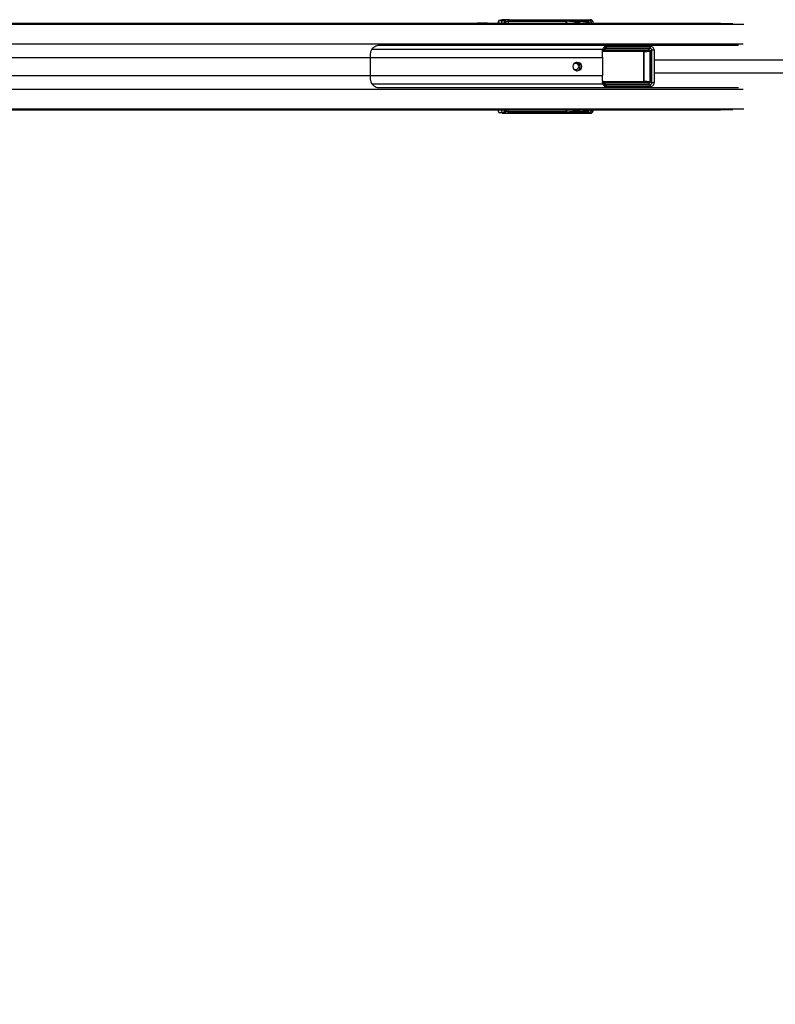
# Model space of a CAD drawing. Header units: millimetres. Extents: x 2183 to 18395, y 1142 to 15955.
# Tile 34 of 46: x 4084 to 4924, y 11414 to 12507. Entities that reach past the tile are written whole.
import ezdxf

# ---------------------------------------------------------------- set-up
doc = ezdxf.new("R2010")
doc.units = ezdxf.units.MM
doc.header["$LTSCALE"] = 2
doc.layers.add('COMPONENT_GEOMETRY', color=7, linetype='Continuous')
doc.styles.add('SLDTEXTSTYLE0', font='TXT', dxfattribs={"width": 0.75})
doc.dimstyles.new('SLDDIMSTYLE2', dxfattribs={"dimtxt": 100, "dimasz": 6.604, "dimexe": 0, "dimexo": 0.0625, "dimgap": 25, "dimtad": 0, "dimtih": 1, "dimtoh": 1, "dimdec": 0, "dimrnd": 1e-09, "dimzin": 12, "dimdsep": 46, "dimtxsty": 'SLDTEXTSTYLE0', "dimsah": 1, "dimcen": 0.09, "dimadec": 0, "dimazin": 3, "dimtfac": 1, "dimtdec": 3, "dimtofl": 0, "dimtmove": 0, "dimatfit": 3, "dimfxl": 1, "dimfrac": 2, "dimtolj": 1, "dimtzin": 12, "dimarcsym": 0})

# ---------------------------------------------------------------- blocks, each defined once
blk = doc.blocks.new('_D_4')
at = {"layer": 'COMPONENT_GEOMETRY', "color": 7}
for p, q in [((10064.2, 12394.7), (10064.2, 8313)), ((2818.4, 12319.2), (2818.4, 8313)), ((6167.3, 8463.4), (6136.9, 8463.4)), ((6136.9, 8463.4), (6136.9, 8304.6)), ((6715.3, 8463.4), (6745.7, 8463.4)), ((6745.7, 8463.4), (6745.7, 8304.6)), ((2818.4, 8319.3), (6086.7, 8319.3)), ((10064.2, 8319.3), (6795.9, 8319.3)), ((6136.9, 8304.6), (6167.3, 8304.6)), ((6745.7, 8304.6), (6715.3, 8304.6))]:
    blk.add_line(p, q, dxfattribs=at)
for points in [[(2818.4, 8319.3), (2825, 8318.3), (2825, 8320.3)], [(10064.2, 8319.3), (10057.6, 8320.3), (10057.6, 8318.3)]]:
    blk.add_solid(points, dxfattribs=at)
at = {"layer": 'COMPONENT_GEOMETRY', "color": 7, "char_height": 100, "attachment_point": 1, "style": 'SLDTEXTSTYLE0'}
for s, insert in [('11\'10.64"', (6167.3, 8433.5)), ('3623', (6293.5, 8283.9))]:
    blk.add_mtext(s, dxfattribs=dict(at, insert=insert))

msp = doc.modelspace()

# ---------------------------------------------------------------- linework, layer by layer
at = {"color": 7, "linetype": 'Continuous', "lineweight": 25}
for p, q in [((3358.23, 12503.46), (4592.57, 12503.46)), ((3362.09, 12503.07), (4614.52, 12503.07)), ((4592.57, 12503.46), (4598.65, 12503.46)), ((4598.65, 12503.46), (4616.6, 12503.46)), ((4614.52, 12503.07), (4621.25, 12502.83)), ((4614.52, 12503.07), (4623.5, 12503.07)), ((4616.6, 12503.46), (4619.65, 12503.46)), ((4620.13, 12507.17), (4617.11, 12506.75)), ((4617.11, 12506.75), (4620.89, 12506.75)), ((4619.65, 12503.46), (4862.79, 12503.46)), ((4620.89, 12506.75), (4622.42, 12506.97)), ((4624.34, 12504.97), (4622.81, 12504.75)), ((4623.95, 12502.98), (4623.5, 12503.07)), ((4691.32, 12505.51), (4626.97, 12505.51)), ((4627.63, 12507.16), (4715.96, 12507.16)), ((4627.95, 12507.46), (4718.1, 12507.46)), ((4702.16, 12504.68), (4691.6, 12505.66)), ((4692.56, 12506.66), (4703.1, 12505.68)), ((4704.62, 12505.68), (4696.89, 12506.55)), ((4697.03, 12506.54), (4696.89, 12506.55)), ((4704.72, 12505.68), (4697.03, 12506.54)), ((4703.61, 12504.18), (4702.34, 12504.18)), ((4703.1, 12505.68), (4704.62, 12505.68)), ((4705.1, 12504.18), (4703.61, 12504.18)), ((4704.72, 12505.68), (4704.62, 12505.68)), ((4705.76, 12503.46), (4705.76, 12504.18)), ((4713.51, 12504.62), (4706.12, 12505.3)), ((4707.25, 12506.29), (4714.45, 12505.62)), ((4715.85, 12505.62), (4710.66, 12506.2)), ((4715.95, 12505.62), (4710.77, 12506.19)), ((4713.69, 12504.12), (4714.96, 12504.12)), ((4713.69, 12503.73), (4713.69, 12504.12)), ((4713.69, 12503.73), (4714.96, 12503.73)), ((4714.45, 12505.62), (4715.85, 12505.62)), ((4714.96, 12504.12), (4714.96, 12503.73)), ((4716.34, 12504.12), (4714.96, 12504.12)), ((4714.96, 12503.73), (4716.34, 12503.73)), ((4715.85, 12505.62), (4715.95, 12505.62)), ((4715.96, 12507.16), (4718.1, 12507.46)), ((4716.34, 12503.73), (4716.34, 12504.12)), ((4716.99, 12503.73), (4716.99, 12504.12)), ((4882.76, 12478.96), (4483.63, 12478.96)), ((4733.9, 12474.05), (4782.74, 12474.05)), ((4783.05, 12473.05), (4734.21, 12473.05)), ((4784.29, 12475.61), (4735.2, 12475.55)), ((4736.86, 12477.55), (4784.9, 12477.61)), ((4757.61, 12478.49), (4777.54, 12478.52)), ((4776.74, 12472.48), (4783.05, 12473.05)), ((4777.51, 12439.43), (4777.51, 12471.5)), ((4777.51, 12471.5), (4777.81, 12471.5)), ((4784.9, 12477.61), (4777.54, 12478.52)), ((4784.58, 12472.11), (4777.81, 12471.5)), ((4777.81, 12471.5), (4777.81, 12439.43)), ((4785.52, 12477.57), (4778.22, 12478.47)), ((4784.58, 12472.11), (4785.18, 12472.11)), ((4784.58, 12438.82), (4784.58, 12472.11)), ((4785.18, 12472.11), (4785.18, 12438.82)), ((4786.69, 12437.37), (4786.69, 12473.55)), ((4789.35, 12437.37), (4789.35, 12473.55)), ((4473.48, 12465.31), (4473.48, 12445.62)), ((4731.85, 12465.31), (4731.85, 12445.62)), ((4734.84, 12434.7), (4733.4, 12436.42)), ((4782.74, 12436.88), (4733.9, 12436.88)), ((4734.21, 12437.87), (4783.05, 12437.87)), ((4783.05, 12437.87), (4776.74, 12438.44)), ((4777.51, 12439.43), (4777.81, 12439.43)), ((4777.81, 12439.43), (4784.58, 12438.82)), ((4784.58, 12438.82), (4785.18, 12438.82)), ((4483.63, 12431.96), (4882.76, 12431.96)), ((4735.2, 12435.37), (4784.29, 12435.31)), ((4784.9, 12433.32), (4736.86, 12433.38)), ((4757.61, 12432.43), (4777.54, 12432.41)), ((4777.54, 12432.41), (4784.9, 12433.32)), ((4778.22, 12432.45), (4785.52, 12433.35)), ((3362.09, 12407.85), (4614.52, 12407.85)), ((3782.57, 12407.46), (4592.57, 12407.46)), ((4592.57, 12407.46), (4598.65, 12407.46)), ((4598.65, 12407.46), (4616.6, 12407.46)), ((4621.25, 12408.09), (4614.52, 12407.85)), ((4614.52, 12407.85), (4623.5, 12407.85)), ((4616.6, 12407.46), (4619.65, 12407.46)), ((4620.89, 12404.17), (4617.11, 12404.18)), ((4620.13, 12403.75), (4617.11, 12404.18)), ((4619.65, 12407.46), (4862.79, 12407.46)), ((4622.42, 12403.96), (4620.89, 12404.17)), ((4622.81, 12406.17), (4624.34, 12405.96)), ((4623.5, 12407.85), (4623.95, 12407.94)), ((4626.97, 12405.42), (4691.32, 12405.42)), ((4715.96, 12403.77), (4627.63, 12403.77)), ((4627.95, 12403.46), (4718.1, 12403.46)), ((4691.6, 12405.27), (4702.16, 12406.24)), ((4703.1, 12405.24), (4692.56, 12404.27)), ((4696.89, 12404.38), (4704.62, 12405.24)), ((4696.89, 12404.38), (4697.04, 12404.4)), ((4697.04, 12404.39), (4704.72, 12405.25)), ((4702.34, 12406.74), (4703.61, 12406.74)), ((4704.62, 12405.24), (4703.1, 12405.24)), ((4703.61, 12406.74), (4705.1, 12406.74)), ((4705.76, 12406.74), (4705.76, 12407.46)), ((4706.12, 12405.62), (4713.51, 12406.3)), ((4714.45, 12405.3), (4707.25, 12404.64)), ((4710.66, 12404.72), (4715.85, 12405.3)), ((4710.77, 12404.73), (4715.95, 12405.31)), ((4714.96, 12407.2), (4713.69, 12407.2)), ((4713.69, 12406.8), (4713.69, 12407.2)), ((4714.96, 12406.8), (4713.69, 12406.8)), ((4715.85, 12405.3), (4714.45, 12405.3)), ((4714.96, 12407.2), (4714.96, 12406.8)), ((4716.34, 12407.2), (4714.96, 12407.2)), ((4714.96, 12406.8), (4716.34, 12406.8)), ((4718.1, 12403.46), (4715.96, 12403.77)), ((4716.34, 12406.8), (4716.34, 12407.2)), ((4716.99, 12407.2), (4716.98, 12407.46)), ((4716.99, 12406.8), (4716.99, 12407.2))]:
    msp.add_line(p, q, dxfattribs=at)
at = {"color": 8, "linetype": 'Continuous', "lineweight": 25}
for p, q in [((3365.61, 12502.36), (4888.97, 12502.36)), ((4623.5, 12503.07), (4876.5, 12503.07)), ((4624.25, 12503.46), (4624.34, 12504.97)), ((4626.97, 12505.51), (4626.85, 12503.46)), ((4691.5, 12503.46), (4691.32, 12505.51)), ((4691.61, 12505.6), (4691.8, 12503.46)), ((4702.34, 12503.46), (4702.34, 12504.18)), ((4703.61, 12504.18), (4703.61, 12503.46)), ((4705.1, 12503.46), (4705.1, 12504.18)), ((4705.76, 12504.18), (4705.1, 12504.18)), ((4705.84, 12505.51), (4705.16, 12505.51)), ((4705.99, 12503.46), (4705.83, 12505.22)), ((4706.12, 12505.3), (4706.29, 12503.46)), ((4716.34, 12504.12), (4716.99, 12504.12)), ((4716.34, 12503.73), (4716.99, 12503.73)), ((4717.06, 12503.46), (4717.06, 12503.49)), ((3366.32, 12480.76), (4888.21, 12480.76)), ((4475.47, 12474.62), (4731.92, 12474.62)), ((4776.9, 12471.98), (4731.53, 12471.98)), ((4731.6, 12472.48), (4776.74, 12472.48)), ((4732.02, 12474.36), (4733.4, 12474.51)), ((4789.35, 12473.55), (4786.69, 12473.55)), ((3438.92, 12465.31), (4473.48, 12465.31)), ((4473.48, 12465.31), (4731.85, 12465.31)), ((3438.92, 12445.62), (4473.48, 12445.62)), ((4473.48, 12445.62), (4731.85, 12445.62)), ((4475.47, 12436.31), (4731.92, 12436.31)), ((4731.62, 12438.94), (4776.9, 12438.94)), ((4776.74, 12438.44), (4731.64, 12438.44)), ((4789.35, 12437.37), (4786.69, 12437.37)), ((3366.32, 12430.16), (4888.21, 12430.16)), ((4734.21, 12433.57), (4735.86, 12433.79)), ((3365.61, 12408.57), (4888.97, 12408.57)), ((4623.5, 12407.85), (4876.5, 12407.85)), ((4624.34, 12405.96), (4624.25, 12407.46)), ((4626.85, 12407.46), (4626.97, 12405.42)), ((4691.32, 12405.42), (4691.5, 12407.46)), ((4691.8, 12407.46), (4691.61, 12405.33)), ((4702.34, 12406.74), (4702.34, 12407.46)), ((4703.61, 12407.46), (4703.61, 12406.74)), ((4704.72, 12405.25), (4704.62, 12405.24)), ((4705.1, 12406.74), (4705.1, 12407.46)), ((4705.76, 12406.74), (4705.1, 12406.74)), ((4705.17, 12405.42), (4705.84, 12405.42)), ((4705.83, 12405.71), (4705.99, 12407.46)), ((4706.29, 12407.46), (4706.12, 12405.62)), ((4715.96, 12405.31), (4715.85, 12405.3)), ((4716.99, 12407.2), (4716.34, 12407.2)), ((4716.99, 12406.8), (4716.34, 12406.8)), ((4717.06, 12407.44), (4717.06, 12407.46))]:
    msp.add_line(p, q, dxfattribs=at)
at = {"color": 7, "linetype": 'Continuous', "lineweight": 25, "flags": 128}
msp.add_lwpolyline([(4703.69, 12450.46), (4701.9, 12450.84), (4700.37, 12451.93), (4699.36, 12453.55), (4699, 12455.46), (4699.36, 12457.38), (4700.37, 12459), (4701.9, 12460.08), (4703.69, 12460.46), (4705.49, 12460.08), (4707.01, 12459), (4708.03, 12457.38), (4708.39, 12455.46), (4708.03, 12453.55), (4707.01, 12451.93), (4705.49, 12450.84), (4703.69, 12450.46)], dxfattribs=at)
at = {"color": 7, "linetype": 'Continuous', "lineweight": 25}
for centre, radius, start, end in [((4616.59, 12484.1), 19.36, 78.58367, 89.96038), ((4619.63, 12484.1), 19.37, 78.48587, 89.95936), ((4620.83, 12504.77), 1.98, 359.48696, 88.32292), ((4622.36, 12504.99), 1.98, 359.48696, 88.32292), ((4628.75, 12505.76), 1.8, 128.66508, 187.96031), ((4691.2, 12506.36), 0.805, 277.81626, 299.89587), ((4691.21, 12506.39), 0.888, 276.78479, 296.46121), ((4692.52, 12506.81), 0.16, 284.06249, 340.13589), ((4696.84, 12506.72), 0.177, 286.3873, 344.44667), ((4703.14, 12504.7), 0.98, 92.44078, 181.19044), ((4705.73, 12506.1), 0.888, 276.78479, 296.46121), ((4706.03, 12506.85), 1.35, 262.10422, 274.01709), ((4707.17, 12506.49), 0.221, 291.26429, 351.77121), ((4710.57, 12506.42), 0.236, 292.69257, 353.59844), ((4714.49, 12504.64), 0.98, 92.44078, 181.19044), ((4517.5, 12465.37), 44.02, 172.70684, 180.08362), ((4673.36, 12465.35), 58.49, 359.96344, 5.50955), ((4734.3, 12474.06), 1.01, 153.7021, 264.7749), ((4734.97, 12475.74), 2, 218.02992, 237.60306), ((4734.98, 12473.84), 1.1, 169.04578, 225.56686), ((4736.31, 12476.57), 1.5, 192.9181, 222.50542), ((4736.02, 12476.53), 0.622, 71.65915, 105.25651), ((4776.35, 12472.09), 0.552, 349.04578, 45.56686), ((4783.82, 12473.84), 1.1, 169.04578, 225.56686), ((4786.46, 12476.03), 2.21, 134.53138, 191.00103), ((4702.06, 12455.65), 3.27, 356.79071, 142.11197), ((4701.72, 12455.46), 5.05, 283.03855, 76.96145), ((4702.07, 12455.25), 3.26, 217.3244, 3.77291), ((4517.5, 12445.55), 44.02, 179.91638, 187.29316), ((4673.36, 12445.58), 58.49, 354.49045, 0.03656), ((4734.3, 12436.87), 1.01, 95.2251, 206.2979), ((4734.97, 12435.19), 2, 122.39694, 141.97008), ((4734.98, 12437.09), 1.1, 134.43314, 190.95422), ((4776.35, 12438.84), 0.552, 314.43314, 10.95422), ((4783.82, 12437.09), 1.1, 134.43314, 190.95422), ((4736.31, 12434.36), 1.5, 137.49458, 167.0819), ((4736.02, 12434.39), 0.622, 254.74349, 288.34085), ((4786.46, 12434.89), 2.21, 168.99897, 225.46862), ((4616.59, 12426.82), 19.36, 270.03962, 281.41633), ((4619.63, 12426.83), 19.37, 270.04064, 281.51413), ((4620.83, 12406.15), 1.98, 271.67708, 0.51304), ((4622.36, 12405.94), 1.98, 271.67708, 0.51304), ((4628.75, 12405.17), 1.8, 172.03969, 231.33492), ((4691.2, 12404.57), 0.805, 60.10413, 82.18374), ((4691.21, 12404.53), 0.888, 63.53879, 83.21521), ((4692.52, 12404.11), 0.16, 19.86411, 75.93751), ((4696.84, 12404.21), 0.177, 15.55333, 73.6127), ((4703.14, 12406.22), 0.98, 178.80956, 267.55922), ((4705.73, 12404.83), 0.888, 63.53879, 83.21521), ((4706.03, 12404.08), 1.35, 85.98291, 97.89578), ((4707.17, 12404.43), 0.221, 8.22879, 68.73571), ((4710.57, 12404.51), 0.236, 6.40156, 67.30743), ((4714.49, 12406.28), 0.98, 178.80956, 267.55922)]:
    msp.add_arc(centre, radius, start, end, dxfattribs=at)
at = {"color": 8, "linetype": 'Continuous', "lineweight": 25}
for centre, radius, start, end in [((4716.99, 12505.83), 1.69, 128.0077, 184.83812), ((4717.09, 12491.75), 11.74, 86.25093, 90.15733), ((4716.99, 12405.1), 1.69, 175.16188, 231.9923), ((4717.09, 12419.18), 11.74, 269.84267, 273.74907)]:
    msp.add_arc(centre, radius, start, end, dxfattribs=at)
at = {"color": 7, "linetype": 'Continuous', "lineweight": 25}
for centre, major_axis, ratio, start_param, end_param in [((4592.57, 12343.46), (314.72, 0), 0.5083921, 1.5009832, 1.5707963), ((4598.65, 12343.46), (314.72, 0), 0.5083921, 1.5015838, 1.5707963), ((4617.2, 12500.75), (0, 6), 0.325952, 0.0460032, 1.1020644), ((4625.81, 12507.18), (6.02, 0.1), 0.0439267, 1.2060135, 2.8015596), ((4621.67, 12502.98), (2.43, -0.06), 0.0655914, 4.5417646, 6.6371666), ((4626.2, 12506.97), (4.01, 0.07), 0.0439267, 1.2060135, 2.8015596), ((4626.23, 12504.97), (2.01, 0.2), 0.2467583, 1.1702491, 2.7657952), ((4689.88, 12505.16), (0, 2), 0.7293247, 4.8869219, 4.9129515), ((4690.34, 12505.16), (0, 2.5), 0.5135386, 4.8869219, 4.9129515), ((4776.91, 12504.66), (103.02, -2.5), 0.0008479, 3.7530802, 3.822914), ((4776.91, 12505.16), (103.01, -2), 0.0006456, 3.7547681, 3.8246019), ((4702.15, 12504.18), (0, 0.5), 0.3779182, 4.712389, 6.2482787), ((4703.08, 12504.18), (0, 1.5), 0.3560683, 4.712389, 6.2482787), ((4704.6, 12504.18), (0, 1.5), 0.3342183, 4.712389, 6.2482787), ((4707.75, 12505.17), (1.9, -0.39), 0.7714597, 3.1770037, 3.3710044), ((4707.57, 12505.26), (1.45, -0.27), 0.6750908, 3.1735108, 3.3675115), ((4776.91, 12504.66), (103.02, -2.5), 0.0008479, 3.9698079, 4.0139569), ((4776.91, 12505.16), (103.01, -2), 0.0006456, 3.9714957, 4.0156448), ((4713.5, 12504.12), (0, 0.5), 0.3779182, 4.712389, 6.2482787), ((4714.43, 12504.12), (0, 1.5), 0.3560683, 4.712389, 6.2482787), ((4715.84, 12504.12), (0, 1.5), 0.3342183, 4.712389, 6.2482787), ((4715.87, 12503.14), (0.67, 3.97), 0.9341486, 4.8674889, 6.4394412), ((4717.88, 12503.43), (1.39, 3.83), 0.9099183, 5.0309664, 6.6029187), ((4656.74, 12464.48), (109.04, 10.9), 0.0105825, 0.7795669, 0.8187701), ((4741.13, 12470.96), (8.16, 0), 0.8194677, 2.3851365, 2.6615065), ((4782.96, 12480.35), (271.41, 0.5), 0.0066965, 4.5410686, 4.6188255), ((4776.72, 12471.48), (1.09, 0.06), 0.9159717, 6.2421264, 7.7832404), ((4776.88, 12471.48), (0.628, 0.04), 0.7949603, 6.2320357, 7.7731497), ((4777.68, 12474.51), (4.68, -0.39), 0.8523674, 1.5248226, 1.6701578), ((4782.67, 12472.05), (2.51, 0.16), 0.7949603, 6.2320357, 7.7731497), ((4782.99, 12472.05), (1.59, 0.11), 0.6287674, 6.2308543, 7.7719683), ((4784.35, 12473.61), (2.34, -0.2), 0.8523674, 0.071256, 1.6701578), ((4785, 12473.61), (4.25, -0.28), 0.9398079, 0.0578123, 1.6567141), ((4656.74, 12446.44), (109.04, -10.9), 0.0105825, 5.4644152, 5.5036184), ((4741.13, 12439.96), (8.16, 0), 0.8194677, 3.6216788, 3.8980488), ((4776.72, 12439.44), (1.09, -0.06), 0.9159717, 4.7831302, 6.3242442), ((4776.88, 12439.44), (0.628, -0.04), 0.7949603, 4.7932209, 6.3343349), ((4782.67, 12438.88), (2.51, -0.16), 0.7949603, 4.7932209, 6.3343349), ((4782.99, 12438.88), (1.59, -0.11), 0.6287674, 4.7944023, 6.3355163), ((4784.35, 12437.32), (2.34, 0.2), 0.8523674, 4.6130275, 6.2119293), ((4785, 12437.32), (4.25, 0.28), 0.9398079, 4.6264712, 6.225373), ((4782.96, 12430.58), (271.41, -0.5), 0.0066965, 1.6643598, 1.7421385), ((4777.68, 12436.41), (4.68, 0.39), 0.8523674, 4.6130275, 4.7583627), ((4592.57, 12567.46), (314.72, 0), 0.5083921, 4.712389, 4.7822022), ((4598.65, 12567.46), (314.72, 0), 0.5083921, 4.712389, 4.7816015), ((4617.2, 12410.17), (0, 6), 0.325952, 2.0395283, 3.0955894), ((4625.81, 12403.75), (6.02, -0.1), 0.0439267, 3.4816257, 5.0771718), ((4621.67, 12407.94), (2.43, 0.06), 0.0655914, 5.929204, 8.0246061), ((4626.2, 12403.95), (4.01, -0.07), 0.0439267, 3.4816257, 5.0771718), ((4626.23, 12405.95), (2.01, -0.2), 0.2467583, 3.5173901, 5.1129362), ((4689.88, 12405.76), (0, 2), 0.7293247, 4.5118264, 4.5378561), ((4690.34, 12405.76), (0, 2.5), 0.5135386, 4.5118264, 4.5378561), ((4776.91, 12406.26), (103.02, 2.5), 0.0008479, 2.4602713, 2.5301051), ((4776.91, 12405.76), (103.01, 2), 0.0006456, 2.4585834, 2.5284173), ((4702.15, 12406.74), (0, 0.5), 0.3779182, 3.1764992, 4.712389), ((4703.08, 12406.74), (0, 1.5), 0.3560683, 3.1764992, 4.712389), ((4704.6, 12406.74), (0, 1.5), 0.3342183, 3.1764992, 4.712389), ((4707.75, 12405.76), (1.9, 0.39), 0.7714597, 2.9121809, 3.1061816), ((4707.57, 12405.67), (1.45, 0.27), 0.6750908, 2.9156738, 3.1096745), ((4776.91, 12406.26), (103.02, 2.5), 0.0008479, 2.2692284, 2.3133774), ((4776.91, 12405.76), (103.01, 2), 0.0006456, 2.2675405, 2.3116896), ((4713.5, 12406.8), (0, 0.5), 0.3779182, 3.1764992, 4.712389), ((4714.43, 12406.8), (0, 1.5), 0.3560683, 3.1764992, 4.712389), ((4715.84, 12406.8), (0, 1.5), 0.3342183, 3.1764992, 4.712389), ((4715.87, 12407.78), (-0.67, 3.97), 0.9341486, 2.9853368, 4.5572891), ((4717.88, 12407.5), (-1.39, 3.83), 0.9099183, 2.8218592, 4.3938115)]:
    msp.add_ellipse(centre, major_axis=major_axis, ratio=ratio, start_param=start_param, end_param=end_param, dxfattribs=at)
at = {"color": 8, "linetype": 'Continuous', "lineweight": 25}
for centre, major_axis, ratio, start_param, end_param in [((4620.98, 12500.76), (0, 6), 0.325882, 0.045869, 1.1028022), ((4622.87, 12500.76), (0, 4), 0.325952, 0.0460032, 0.8278434), ((4713.5, 12503.73), (0, 0.5), 0.3779182, 4.158029, 4.712389), ((4715.19, 12503.49), (0.7, 1.92), 0.9099183, 5.0309664, 5.3492181), ((4763.96, 12475.23), (45.22, -4.52), 0.0107076, 4.0111989, 4.0707672), ((4763.96, 12435.69), (45.22, 4.52), 0.0107076, 2.2124181, 2.2719864), ((4620.98, 12410.17), (0, 6), 0.325882, 2.0387905, 3.0957237), ((4622.87, 12410.17), (0, 4), 0.325952, 2.3137493, 3.0955894), ((4713.5, 12407.2), (0, 0.5), 0.3779182, 4.712389, 5.266749)]:
    msp.add_ellipse(centre, major_axis=major_axis, ratio=ratio, start_param=start_param, end_param=end_param, dxfattribs=at)
at = {"color": 7, "linetype": 'Continuous', "lineweight": 25}
for points, knots in [([(4691.31, 12505.56), (4691.31, 12505.58), (4691.29, 12505.74), (4691.32, 12506.01), (4691.47, 12506.32), (4691.7, 12506.54), (4692, 12506.68), (4692.33, 12506.75), (4692.55, 12506.76), (4692.67, 12506.76)], [0, 0, 0, 0, 0.0324038, 0.2220781, 0.3811988, 0.5433613, 0.6728153, 0.8347469, 1, 1, 1, 1]), ([(4692.56, 12506.66), (4692.47, 12506.66), (4692.33, 12506.66), (4692.15, 12506.62), (4692.01, 12506.57), (4691.93, 12506.53), (4691.8, 12506.43), (4691.69, 12506.29), (4691.59, 12506.03), (4691.58, 12505.81), (4691.6, 12505.68), (4691.6, 12505.66)], [0, 0, 0, 0, 0.16551111, 0.28358534, 0.31493155, 0.41350531, 0.43337327, 0.5928838, 0.76041904, 0.96517182, 1, 1, 1, 1]), ([(4705.76, 12504.18), (4705.75, 12504.29), (4705.74, 12504.58), (4705.64, 12504.98), (4705.41, 12505.34), (4705.1, 12505.59), (4704.85, 12505.65), (4704.72, 12505.68)], [0, 0, 0, 0, 0.1532452, 0.4235954, 0.6291014, 0.8052838, 1, 1, 1, 1]), ([(4705.84, 12505.51), (4705.88, 12505.63), (4705.94, 12505.86), (4706.19, 12506.14), (4706.52, 12506.33), (4706.94, 12506.45), (4707.22, 12506.46), (4707.39, 12506.46)], [0, 0, 0, 0, 0.1837229, 0.3577538, 0.5459259, 0.7461896, 1, 1, 1, 1]), ([(4707.25, 12506.29), (4707.13, 12506.29), (4706.92, 12506.28), (4706.6, 12506.19), (4706.36, 12506.02), (4706.19, 12505.78), (4706.14, 12505.6), (4706.12, 12505.5)], [0, 0, 0, 0, 0.2616949, 0.4547577, 0.6342319, 0.8078503, 1, 1, 1, 1]), ([(4716.99, 12504.12), (4716.99, 12504.23), (4716.98, 12504.52), (4716.88, 12504.92), (4716.64, 12505.28), (4716.33, 12505.53), (4716.08, 12505.59), (4715.95, 12505.62)], [0, 0, 0, 0, 0.1532452, 0.4235954, 0.6291014, 0.8052838, 1, 1, 1, 1]), ([(4716.97, 12503.46), (4716.98, 12503.5), (4716.99, 12503.59), (4716.99, 12503.68), (4716.99, 12503.73)], [0, 0, 0, 0, 0.459484, 1, 1, 1, 1]), ([(4483.63, 12478.96), (4483.12, 12478.93), (4481.93, 12478.86), (4479.61, 12478.13), (4477.08, 12476.65), (4474.72, 12474.21), (4474.13, 12472.03), (4473.83, 12470.96)], [0, 0, 0, 0, 0.1096269, 0.2567278, 0.4997884, 0.7551779, 1, 1, 1, 1]), ([(4731.92, 12474.62), (4731.73, 12473.78), (4731.46, 12472.62), (4731.55, 12471.33), (4731.58, 12470.96)], [0, 0, 0, 0, 0.720131, 1, 1, 1, 1]), ([(4739.52, 12478.96), (4739.52, 12478.96), (4738.91, 12478.96), (4737.34, 12478.83), (4735.16, 12478.12), (4733.38, 12476.89), (4732.35, 12475.68), (4732.05, 12474.95), (4731.92, 12474.62)], [0, 0, 0, 0, 0.00267134, 0.19535786, 0.50715897, 0.72195814, 0.8748674, 1, 1, 1, 1]), ([(4733.4, 12474.51), (4733.63, 12474.85), (4734.05, 12475.48), (4734.6, 12475.99), (4734.84, 12476.23)], [0, 0, 0, 0, 0.544713, 1, 1, 1, 1]), ([(4734.84, 12476.23), (4735.05, 12476.41), (4735.33, 12476.66), (4735.68, 12476.97), (4735.81, 12477.08), (4735.86, 12477.13)], [0, 0, 0, 0, 0.5927869, 0.8158087, 1, 1, 1, 1]), ([(4736.22, 12477.12), (4736.16, 12477.04), (4736.02, 12476.85), (4735.72, 12476.41), (4735.44, 12475.95), (4735.25, 12475.63), (4735.2, 12475.55)], [0, 0, 0, 0, 0.2055736, 0.4344383, 0.8552633, 1, 1, 1, 1]), ([(4736.86, 12477.55), (4736.86, 12477.55), (4736.71, 12477.54), (4736.35, 12477.48), (4736.04, 12477.26), (4735.86, 12477.13)], [0, 0, 0, 0, 0.0107069, 0.4125943, 1, 1, 1, 1]), ([(4736.86, 12477.55), (4736.86, 12477.55), (4736.76, 12477.54), (4736.53, 12477.48), (4736.34, 12477.25), (4736.22, 12477.12)], [0, 0, 0, 0, 0.0107069, 0.4125955, 1, 1, 1, 1]), ([(4473.83, 12439.96), (4474.07, 12439.03), (4474.54, 12437.17), (4476.49, 12434.81), (4478.77, 12433.2), (4481.05, 12432.31), (4482.6, 12432), (4483.38, 12431.97), (4483.63, 12431.96)], [0, 0, 0, 0, 0.21292834, 0.4246049, 0.67677118, 0.83002636, 0.94448477, 1, 1, 1, 1]), ([(4731.58, 12439.96), (4731.55, 12439.03), (4731.52, 12437.74), (4731.83, 12436.62), (4731.92, 12436.31)], [0, 0, 0, 0, 0.7198695, 1, 1, 1, 1]), ([(4731.92, 12436.31), (4732.05, 12435.97), (4732.35, 12435.24), (4733.38, 12434.04), (4735.16, 12432.8), (4737.34, 12432.1), (4738.91, 12431.96), (4739.52, 12431.96), (4739.52, 12431.96)], [0, 0, 0, 0, 0.1251326, 0.2780419, 0.492841, 0.8046421, 0.9973287, 1, 1, 1, 1]), ([(4735.86, 12433.79), (4735.81, 12433.84), (4735.68, 12433.96), (4735.33, 12434.26), (4735.05, 12434.51), (4734.84, 12434.7)], [0, 0, 0, 0, 0.1841913, 0.4072131, 1, 1, 1, 1]), ([(4735.2, 12435.37), (4735.35, 12435.13), (4735.54, 12434.8), (4735.82, 12434.37), (4736.02, 12434.08), (4736.16, 12433.89), (4736.22, 12433.8)], [0, 0, 0, 0, 0.4255346, 0.5656144, 0.7944513, 1, 1, 1, 1]), ([(4736.86, 12433.38), (4736.86, 12433.38), (4736.71, 12433.38), (4736.35, 12433.45), (4736.04, 12433.66), (4735.86, 12433.79)], [0, 0, 0, 0, 0.0107059, 0.4231481, 1, 1, 1, 1]), ([(4736.86, 12433.38), (4736.86, 12433.38), (4736.76, 12433.38), (4736.53, 12433.45), (4736.33, 12433.67), (4736.22, 12433.8)], [0, 0, 0, 0, 0.01070601, 0.42314928, 1, 1, 1, 1]), ([(4692.67, 12404.17), (4692.55, 12404.17), (4692.34, 12404.17), (4692.02, 12404.24), (4691.73, 12404.36), (4691.49, 12404.58), (4691.37, 12404.8), (4691.3, 12405.06), (4691.3, 12405.22), (4691.31, 12405.37)], [0, 0, 0, 0, 0.1677551, 0.3094261, 0.4421052, 0.5973632, 0.7692312, 0.8002226, 1, 1, 1, 1]), ([(4691.6, 12405.27), (4691.59, 12405.15), (4691.58, 12404.91), (4691.69, 12404.63), (4691.86, 12404.44), (4692, 12404.36), (4692.13, 12404.31), (4692.21, 12404.29), (4692.38, 12404.27), (4692.47, 12404.27), (4692.56, 12404.27)], [0, 0, 0, 0, 0.2158633, 0.4289558, 0.5802581, 0.6862162, 0.7010964, 0.8134316, 0.8319841, 1, 1, 1, 1]), ([(4704.72, 12405.25), (4704.85, 12405.28), (4705.09, 12405.33), (4705.36, 12405.54), (4705.54, 12405.78), (4705.67, 12406.08), (4705.75, 12406.4), (4705.75, 12406.64), (4705.76, 12406.74)], [0, 0, 0, 0, 0.1993679, 0.3515466, 0.4951181, 0.6479217, 0.855378, 1, 1, 1, 1]), ([(4707.39, 12404.46), (4707.27, 12404.47), (4707.02, 12404.47), (4706.63, 12404.55), (4706.25, 12404.73), (4705.96, 12405.03), (4705.88, 12405.29), (4705.84, 12405.42)], [0, 0, 0, 0, 0.1896653, 0.387972, 0.5975579, 0.804387, 1, 1, 1, 1]), ([(4706.12, 12405.43), (4706.15, 12405.32), (4706.19, 12405.13), (4706.32, 12404.96), (4706.46, 12404.83), (4706.57, 12404.76), (4706.76, 12404.69), (4706.98, 12404.64), (4707.16, 12404.64), (4707.25, 12404.64)], [0, 0, 0, 0, 0.204018, 0.3683635, 0.408955, 0.5625699, 0.6085277, 0.8027053, 1, 1, 1, 1]), ([(4715.95, 12405.31), (4716.09, 12405.34), (4716.32, 12405.39), (4716.59, 12405.6), (4716.78, 12405.84), (4716.91, 12406.14), (4716.98, 12406.46), (4716.99, 12406.7), (4716.99, 12406.8)], [0, 0, 0, 0, 0.1993679, 0.3515466, 0.4951181, 0.6479217, 0.855378, 1, 1, 1, 1])]:
    msp.add_open_spline(points, degree=3, knots=knots, dxfattribs=at)
at = {"color": 8, "linetype": 'Continuous', "lineweight": 25}
for points, knots in [([(4697.01, 12506.67), (4697.08, 12506.67), (4697.43, 12506.65), (4697.83, 12506.59), (4698.1, 12506.44), (4698.15, 12506.41)], [0, 0, 0, 0, 0.1613235, 0.8505587, 1, 1, 1, 1]), ([(4710.81, 12506.39), (4710.87, 12506.39), (4711.23, 12506.37), (4711.67, 12506.29), (4712, 12506.1), (4712.09, 12506.05)], [0, 0, 0, 0, 0.1389399, 0.760064, 1, 1, 1, 1]), ([(4735.86, 12477.13), (4735.49, 12477.18), (4734.93, 12477.26), (4734.39, 12477.33), (4734.21, 12477.36)], [0, 0, 0, 0, 0.6765262, 1, 1, 1, 1]), ([(4789.35, 12463.02), (4908.24, 12463), (5220.78, 12462.93), (5577.47, 12462.79), (5815.25, 12462.5), (5859.41, 12462.45)], [0, 0, 0, 0, 0.3333213, 0.8761975, 1, 1, 1, 1]), ([(5859.36, 12448.48), (5765.53, 12448.38), (5449.73, 12448.04), (5093.05, 12447.94), (4830.2, 12447.91), (4789.35, 12447.9)], [0, 0, 0, 0, 0.2630804, 0.8854677, 1, 1, 1, 1]), ([(4733.4, 12436.42), (4733.14, 12436.45), (4732.68, 12436.49), (4732.22, 12436.54), (4732.02, 12436.56)], [0, 0, 0, 0, 0.5543522, 1, 1, 1, 1]), ([(4698.06, 12404.5), (4697.93, 12404.44), (4697.62, 12404.29), (4697.24, 12404.27), (4697.01, 12404.26)], [0, 0, 0, 0, 0.3974858, 1, 1, 1, 1]), ([(4712.06, 12404.87), (4711.88, 12404.78), (4711.49, 12404.58), (4711.04, 12404.55), (4710.81, 12404.53)], [0, 0, 0, 0, 0.4909173, 1, 1, 1, 1]), ([(4084.08, 9992.95), (4361.58, 10270.37), (4778.77, 10687.43), (5335.74, 11243.98), (5659.73, 11567.53), (5886.71, 11793.89), (5973.94, 11880.72), (6016.6, 11923.19)], [0, 0, 0, 0, 0.4309487, 0.6478641, 0.8647796, 0.9338709, 1, 1, 1, 1]), ([(6031.08, 11906.86), (5941.73, 11817.15), (5692.45, 11566.88), (5122.33, 10996.24), (4568.08, 10441.68), (4174.01, 10047.49), (4100.46, 9973.93)], [0, 0, 0, 0, 0.1390537, 0.38796079, 0.88577773, 1, 1, 1, 1])]:
    msp.add_open_spline(points, degree=3, knots=knots, dxfattribs=at)

# ---------------------------------------------------------------- dimensions: what is measured, and where the dimension line sits
at = {"layer": 'COMPONENT_GEOMETRY', "color": 7}
dim = msp.add_linear_dim(base=(2818.37, 8319.33), p1=(10064.23, 12397.28), p2=(2818.37, 12321.77), dimstyle='SLDDIMSTYLE2', dxfattribs=at)
dim.commit()
dim.dimension.update_dxf_attribs({"geometry": '_D_4', "text_midpoint": (6441.3, 8319.33), "dimtype": 160})

doc.saveas('drawing.dxf')
